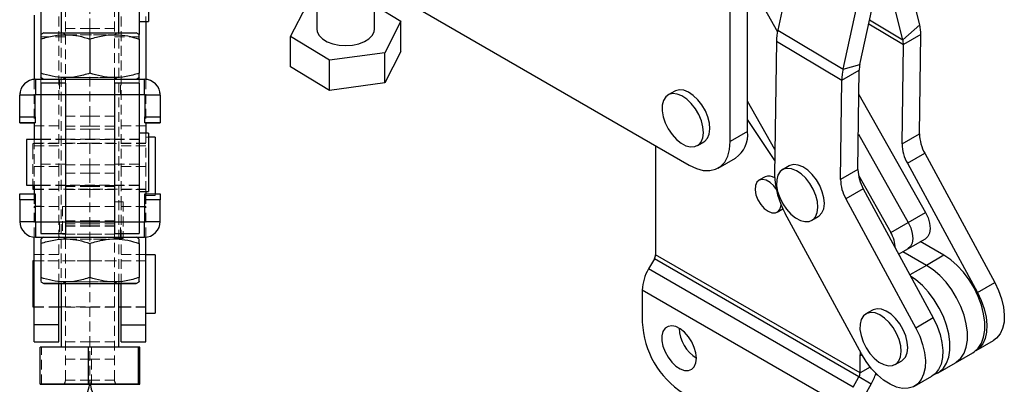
# Model space of a CAD drawing. Header units: millimetres. Extents: x 32 to 355, y 8 to 290.
# Tile 8 of 15: x 227 to 355, y 148 to 196. Entities that reach past the tile are written whole.
import ezdxf

# ---------------------------------------------------------------- set-up
doc = ezdxf.new("R2010")
doc.units = ezdxf.units.MM
doc.linetypes.add('HIDDEN', pattern=[1.905, 1.27, -0.635])

msp = doc.modelspace()

# ---------------------------------------------------------------- linework, layer by layer
at = {"color": 7, "linetype": 'Continuous', "lineweight": 25}
for p, q in [((232.489681, 220.616518), (232.489681, 193.841718)), ((239.989681, 193.841718), (239.989681, 220.616518)), ((327.822894, 205.274099), (325.411238, 194.20444)), ((243.81468, 201.931185), (243.81468, 195.338545)), ((269.663476, 202.277455), (313.946016, 176.711498)), ((343.823689, 194.887406), (341.860244, 202.591489)), ((321.238325, 201.330995), (325.371734, 194.012245)), ((333.895518, 189.155995), (336.447278, 200.868743)), ((336.063656, 189.74443), (338.530318, 201.066571)), ((341.637621, 192.962212), (339.479612, 201.42972)), ((321.503447, 181.074781), (321.504122, 199.262837)), ((229.86468, 199.126366), (229.86468, 193.625013)), ((242.614681, 199.126366), (242.614681, 193.625013)), ((265.647944, 198.307165), (265.647798, 194.377223)), ((273.147798, 194.376946), (273.14794, 198.248709)), ((319.249544, 179.77363), (319.250219, 197.961687)), ((262.238051, 193.389817), (264.336659, 197.463129)), ((273.14791, 197.443386), (276.557544, 195.364352)), ((229.00218, 196.149483), (229.00218, 187.833299)), ((242.614681, 195.338545), (243.81468, 195.338545)), ((243.477181, 195.338545), (243.477181, 187.833299)), ((276.557544, 195.364352), (274.458932, 191.291043)), ((276.557398, 191.44504), (276.557544, 195.364352)), ((325.411238, 194.20444), (333.895518, 189.155995)), ((343.823689, 194.887406), (341.637621, 192.962212)), ((230.23968, 193.841517), (229.86468, 193.625013)), ((229.86468, 193.055778), (229.86468, 188.627574)), ((236.239681, 193.055935), (236.239681, 188.627732)), ((242.614681, 193.625013), (242.239681, 193.841517)), ((242.614681, 193.055778), (242.614681, 188.627574)), ((262.237905, 189.470506), (262.238051, 193.389817)), ((267.299188, 190.303775), (262.238051, 193.389817)), ((325.23971, 192.779008), (325.007678, 175.478696)), ((325.23971, 192.779008), (333.723989, 187.730564)), ((343.95936, 193.639318), (341.705457, 192.338168)), ((343.786628, 180.760409), (343.95936, 193.639318)), ((341.532725, 179.459258), (341.705457, 192.338168)), ((267.299042, 186.384464), (267.299188, 190.303775)), ((274.458932, 191.291043), (267.299188, 190.303775)), ((276.557398, 191.44504), (274.458786, 187.371731)), ((274.458786, 187.371731), (274.458932, 191.291043)), ((267.299042, 186.384464), (262.237905, 189.470506)), ((333.723989, 187.730564), (335.977892, 189.031715)), ((333.895518, 189.155995), (336.063656, 189.74443)), ((335.80516, 176.152805), (335.977892, 189.031715)), ((229.189681, 187.841839), (229.189681, 185.854339)), ((229.189681, 187.841839), (243.28968, 187.841839)), ((229.86468, 188.058024), (230.239124, 187.841839)), ((229.86468, 187.945744), (229.86468, 187.841839)), ((242.240237, 187.841839), (242.614681, 188.058024)), ((242.614681, 187.94401), (242.614681, 187.841839)), ((243.28968, 185.854339), (243.28968, 187.841839)), ((333.551257, 174.851655), (333.723989, 187.730564)), ((233.05218, 187.354596), (229.86468, 187.354596)), ((229.86468, 187.354596), (229.86468, 185.85466)), ((233.05218, 187.354596), (233.05218, 185.85466)), ((242.614681, 187.354596), (239.427181, 187.354596)), ((239.427181, 187.354596), (239.427181, 185.85466)), ((242.614681, 187.354596), (242.614681, 185.85466)), ((274.458786, 187.371731), (267.299042, 186.384464)), ((229.114681, 185.779339), (227.127181, 185.779339)), ((227.127181, 182.966839), (227.127181, 185.779339)), ((229.114681, 182.966839), (229.114681, 185.779339)), ((229.189681, 185.854339), (229.189681, 185.853696)), ((229.189681, 185.854339), (229.86468, 185.854339)), ((229.189681, 185.853696), (229.86468, 185.853696)), ((229.86468, 185.85466), (233.05218, 185.85466)), ((229.86468, 185.85466), (229.86468, 169.354661)), ((233.05218, 185.85466), (233.05218, 169.354661)), ((233.05218, 185.854339), (239.427181, 185.854339)), ((239.427181, 185.85466), (242.614681, 185.85466)), ((239.427181, 185.85466), (239.427181, 169.354661)), ((242.614681, 185.85466), (242.614681, 169.354661)), ((242.614681, 185.854339), (243.28968, 185.854339)), ((242.614681, 185.853696), (243.28968, 185.853696)), ((243.28968, 185.854339), (243.28968, 185.853696)), ((245.35218, 185.779339), (243.36468, 185.779339)), ((243.36468, 185.779339), (243.36468, 182.966839)), ((245.35218, 185.779339), (245.35218, 182.966839)), ((312.052654, 186.299301), (311.204126, 185.809456)), ((312.146758, 186.348477), (312.052654, 186.299301)), ((335.935772, 185.891182), (344.572804, 170.598166)), ((325.051255, 178.727824), (321.503593, 185.009432)), ((227.127181, 182.216807), (227.127181, 182.966839)), ((227.127181, 182.966839), (229.114681, 182.966839)), ((229.114681, 182.966839), (229.114681, 182.216807)), ((243.36468, 182.966839), (245.35218, 182.966839)), ((243.36468, 182.216807), (243.36468, 182.966839)), ((245.35218, 182.966839), (245.35218, 182.216807)), ((325.032359, 177.318917), (321.503504, 182.626046)), ((229.114681, 182.216807), (227.127181, 182.216807)), ((227.127181, 182.216807), (227.127181, 182.216228)), ((227.127181, 182.216228), (229.114681, 182.216228)), ((229.00218, 182.216228), (229.00218, 180.052608)), ((229.114681, 182.216807), (229.114681, 182.216228)), ((245.35218, 182.216807), (243.36468, 182.216807)), ((243.36468, 182.216807), (243.36468, 182.216228)), ((243.36468, 182.216228), (245.35218, 182.216228)), ((243.477181, 182.216228), (243.477181, 180.863546)), ((245.35218, 182.216807), (245.35218, 182.216228)), ((229.86468, 180.052608), (227.989681, 180.052608)), ((227.989681, 180.052608), (227.989681, 179.280581)), ((243.81468, 180.863546), (242.614681, 180.863546)), ((243.81468, 180.863546), (243.81468, 179.881187)), ((244.677181, 180.350331), (243.81468, 180.350331)), ((244.677181, 180.350331), (244.677181, 179.367972)), ((321.503447, 181.074781), (319.249544, 179.77363)), ((335.866442, 180.721954), (342.318901, 169.297016)), ((341.532725, 179.459258), (343.786628, 180.760409)), ((227.989681, 179.280581), (227.989681, 174.099483)), ((243.81468, 179.881187), (243.81468, 173.288546)), ((244.677181, 179.367972), (244.677181, 172.991807)), ((309.57076, 179.237496), (309.57076, 165.096587)), ((314.991318, 179.249136), (315.839846, 179.738981)), ((317.695938, 176.340057), (319.949841, 177.641207)), ((342.223227, 176.952286), (344.47713, 178.253437)), ((344.47713, 178.253437), (353.544341, 161.517413)), ((326.880291, 176.616276), (326.031763, 176.126431)), ((326.974395, 176.665452), (326.880291, 176.616276)), ((342.223227, 176.952286), (351.290438, 160.216263)), ((323.759804, 175.207143), (322.964309, 174.747913)), ((335.80516, 176.152805), (333.551257, 174.851655)), ((335.862655, 175.436674), (340.064998, 167.995865)), ((227.989681, 174.099483), (229.86468, 174.099483)), ((228.852181, 174.099483), (228.852181, 173.586269)), ((229.00218, 174.099483), (229.00218, 172.991807)), ((336.495662, 173.645833), (334.241759, 172.344683)), ((336.495662, 173.645833), (345.562873, 156.90981)), ((227.127181, 172.991807), (229.114681, 172.991807)), ((227.127181, 172.241839), (227.127181, 172.991807)), ((228.852181, 173.586269), (229.00218, 173.586269)), ((229.114681, 172.991807), (229.114681, 172.241839)), ((242.614681, 173.288546), (243.81468, 173.288546)), ((243.36468, 172.991807), (245.35218, 172.991807)), ((243.36468, 172.241839), (243.36468, 172.991807)), ((243.477181, 173.288546), (243.477181, 172.991807)), ((245.35218, 172.991807), (245.35218, 172.241839)), ((334.241759, 172.344683), (343.30897, 155.608659)), ((227.127181, 172.241839), (227.127181, 169.429339)), ((229.114681, 172.241839), (227.127181, 172.241839)), ((229.114681, 172.241839), (229.114681, 169.429339)), ((245.35218, 172.241839), (243.36468, 172.241839)), ((243.36468, 169.429339), (243.36468, 172.241839)), ((245.35218, 169.429339), (245.35218, 172.241839)), ((325.345366, 170.623356), (326.089271, 171.052803)), ((336.24996, 152.263058), (326.388681, 170.464753)), ((329.818955, 169.566111), (330.667483, 170.055955)), ((342.318901, 169.297016), (344.572804, 170.598166)), ((227.127181, 169.428697), (227.127181, 169.429339)), ((227.127181, 169.429339), (229.114681, 169.429339)), ((229.189681, 169.354339), (229.189681, 167.366839)), ((229.189681, 169.354339), (229.86468, 169.354339)), ((229.86468, 169.354661), (229.86468, 167.854596)), ((229.86468, 169.354661), (233.05218, 169.354661)), ((233.05218, 169.354661), (233.05218, 167.854596)), ((233.05218, 169.354339), (239.427181, 169.354339)), ((239.427181, 169.354661), (239.427181, 167.854596)), ((239.427181, 169.354661), (242.614681, 169.354661)), ((242.614681, 169.354661), (242.614681, 167.854596)), ((242.614681, 169.354339), (243.28968, 169.354339)), ((243.28968, 167.366839), (243.28968, 169.354339)), ((243.36468, 169.429339), (245.35218, 169.429339)), ((245.35218, 169.428697), (245.35218, 169.429339)), ((340.064998, 167.995865), (342.318901, 169.297016)), ((229.00218, 156.040633), (229.00218, 167.374737)), ((229.189681, 167.366197), (229.189681, 167.366839)), ((229.189681, 167.366839), (243.28968, 167.366839)), ((229.189681, 167.366197), (230.239124, 167.366197)), ((229.86468, 167.854596), (233.05218, 167.854596)), ((230.23968, 167.366518), (229.86468, 167.150012)), ((239.427181, 167.854596), (242.614681, 167.854596)), ((242.614681, 167.150012), (242.239681, 167.366518)), ((242.240237, 167.366197), (243.28968, 167.366197)), ((243.28968, 167.366197), (243.28968, 167.366839)), ((243.477181, 156.040633), (243.477181, 167.374737)), ((229.86468, 166.580777), (229.86468, 162.152574)), ((236.239681, 166.580935), (236.239681, 162.152731)), ((242.614681, 166.580777), (242.614681, 162.152574)), ((341.084022, 165.176756), (344.548241, 167.176607)), ((346.959032, 165.031709), (343.8959, 166.800017)), ((244.677181, 165.113546), (243.477181, 165.113546)), ((244.677181, 165.113546), (244.677181, 164.131187)), ((336.087265, 149.788935), (309.57076, 165.096587)), ((344.705129, 163.730558), (341.641997, 165.498867)), ((346.959032, 165.031709), (344.705129, 163.730558)), ((229.00218, 164.302608), (228.852181, 164.302608)), ((228.852181, 164.302608), (228.852181, 163.530581)), ((228.852181, 163.530581), (228.852181, 158.349483)), ((244.677181, 164.131187), (244.677181, 157.538546)), ((309.41543, 164.573881), (308.66267, 163.270063)), ((335.931935, 149.266229), (309.41543, 164.573881)), ((335.179175, 147.96241), (308.66267, 163.270063)), ((229.86468, 161.583025), (230.23968, 161.366518)), ((232.18968, 156.040633), (232.18968, 161.366328)), ((232.489681, 161.366518), (232.489681, 153.11674)), ((239.989681, 153.116742), (239.989681, 161.366518)), ((240.289681, 156.040633), (240.289681, 161.366328)), ((242.239681, 161.366518), (242.614681, 161.583025)), ((351.290438, 160.216263), (353.544341, 161.517413)), ((334.363692, 145.218202), (307.847187, 160.525854)), ((307.847187, 160.525854), (307.847187, 156.354285)), ((228.852181, 158.349483), (229.00218, 158.349483)), ((232.18968, 158.349483), (232.489681, 158.349483)), ((239.989681, 158.349483), (240.289681, 158.349483)), ((243.477181, 157.538546), (244.677181, 157.538546)), ((337.693846, 157.932286), (336.845318, 157.442441)), ((337.787951, 157.981462), (337.693846, 157.932286)), ((232.18968, 156.040633), (229.00218, 156.040633)), ((229.00218, 153.834607), (229.00218, 156.040633)), ((232.18968, 153.834607), (232.18968, 156.040633)), ((240.289681, 156.040633), (243.477181, 156.040633)), ((240.289681, 153.834607), (240.289681, 156.040633)), ((243.477181, 153.834607), (243.477181, 156.040633)), ((345.562873, 156.90981), (343.30897, 155.608659)), ((229.00218, 153.834607), (232.18968, 153.834607)), ((240.289681, 153.834607), (243.477181, 153.834607)), ((351.135659, 152.697632), (353.389562, 153.998782)), ((236.038736, 153.116834), (229.766584, 153.116667)), ((229.766584, 148.316669), (229.766584, 153.116667)), ((236.038736, 148.316833), (236.038736, 153.116834)), ((242.511832, 153.116683), (236.038736, 153.116834)), ((242.511832, 148.316683), (242.511832, 153.116683)), ((242.712777, 153.116367), (242.511832, 153.116683)), ((242.712777, 148.316368), (242.712777, 153.116367)), ((336.087265, 149.788935), (336.087265, 152.017915)), ((348.454824, 151.111136), (350.708727, 152.412287)), ((340.63251, 150.882121), (341.481038, 151.371966)), ((346.200921, 149.809986), (348.454824, 151.111136)), ((343.154191, 148.090029), (345.408094, 149.391179)), ((236.038736, 148.316833), (229.766584, 148.316669)), ((229.766584, 148.316669), (229.967529, 148.316353)), ((229.967529, 148.316353), (236.440626, 148.316202)), ((242.511832, 148.316683), (236.038736, 148.316833)), ((236.440626, 148.316202), (242.712777, 148.316368)), ((242.712777, 148.316368), (242.511832, 148.316683)), ((335.179175, 147.96241), (335.931935, 149.266229)), ((337.525685, 148.345878), (335.931935, 149.266229)), ((336.772925, 147.04206), (337.525685, 148.345878))]:
    msp.add_line(p, q, dxfattribs=at)
at = {"color": 7, "linetype": 'HIDDEN', "lineweight": 18}
for p, q in [((236.239681, 194.432134), (236.239681, 205.876044)), ((232.18968, 197.87549), (232.18968, 176.524125)), ((233.05218, 199.126366), (233.05218, 193.61924)), ((239.427181, 199.126366), (239.427181, 193.61924)), ((240.289681, 197.87549), (240.289681, 176.524125)), ((243.477181, 197.87549), (243.477181, 195.338545)), ((236.239681, 194.432134), (233.05218, 194.432134)), ((236.239681, 193.055935), (236.239681, 194.432134)), ((239.427181, 194.432134), (236.239681, 194.432134)), ((229.86468, 193.625013), (229.86468, 193.351366)), ((229.86468, 193.351366), (233.05218, 193.351366)), ((229.86468, 193.351366), (229.86468, 193.055778)), ((232.489681, 193.841718), (232.489681, 161.366518)), ((232.734734, 193.841517), (233.052181, 193.61924)), ((233.05218, 193.61924), (233.05218, 188.063796)), ((239.42718, 193.61924), (239.744627, 193.841517)), ((239.427181, 188.063796), (239.427181, 193.61924)), ((239.427181, 193.351366), (242.614681, 193.351366)), ((239.989681, 161.366518), (239.989681, 193.841718)), ((242.614681, 193.625013), (242.614681, 193.351366)), ((242.614681, 193.351366), (242.614681, 193.055778)), ((229.00218, 187.833299), (229.00218, 182.216228)), ((229.189681, 187.841839), (229.189681, 187.841196)), ((229.189681, 185.853696), (229.189681, 187.841196)), ((229.189681, 187.841196), (243.28968, 187.841196)), ((229.86468, 187.841839), (229.86468, 187.354596)), ((230.239124, 187.841839), (230.23968, 187.841518)), ((232.302181, 187.841518), (232.302181, 185.854018)), ((233.052181, 188.063796), (232.734734, 187.841518)), ((233.05218, 188.063796), (233.05218, 187.354596)), ((236.239681, 188.627732), (236.239681, 188.6271)), ((236.239681, 183.076045), (236.239681, 188.6271)), ((239.744627, 187.841518), (239.42718, 188.063796)), ((239.427181, 188.063796), (239.427181, 187.354596)), ((240.177181, 185.854018), (240.177181, 187.841518)), ((242.239681, 187.841518), (242.240237, 187.841839)), ((242.614681, 187.841839), (242.614681, 187.354596)), ((243.28968, 187.841839), (243.28968, 187.841196)), ((243.28968, 187.841196), (243.28968, 185.853696)), ((243.477181, 187.833299), (243.477181, 182.216228)), ((227.127181, 185.778696), (229.114681, 185.778696)), ((229.86468, 185.854532), (233.05218, 185.854532)), ((229.86468, 185.854339), (233.05218, 185.854339)), ((229.86468, 185.853696), (242.614681, 185.853696)), ((229.86468, 185.851689), (233.05218, 185.851689)), ((239.427181, 185.854532), (242.614681, 185.854532)), ((239.427181, 185.854339), (242.614681, 185.854339)), ((239.427181, 185.851689), (242.614681, 185.851689)), ((243.36468, 185.778696), (245.35218, 185.778696)), ((229.114681, 182.966196), (227.127181, 182.966196)), ((236.239681, 183.076045), (233.05218, 183.076045)), ((236.239681, 183.076045), (236.239681, 181.376645)), ((239.427181, 183.076045), (236.239681, 183.076045)), ((245.35218, 182.966196), (243.36468, 182.966196)), ((232.18968, 181.796442), (229.00218, 181.796442)), ((233.05218, 181.755668), (236.239681, 181.755668)), ((233.05218, 181.376645), (236.239681, 181.376645)), ((236.239681, 181.755668), (239.427181, 181.755668)), ((236.239681, 181.376645), (236.239681, 176.767753)), ((236.239681, 181.376645), (239.427181, 181.376645)), ((240.289681, 181.796442), (243.477181, 181.796442)), ((229.00218, 180.052608), (229.00218, 176.524125)), ((233.05218, 180.076046), (229.86468, 180.076046)), ((242.614681, 180.052608), (229.86468, 180.052608)), ((236.239681, 180.076046), (233.05218, 180.076046)), ((239.427181, 180.076046), (236.239681, 180.076046)), ((242.614681, 180.076046), (239.427181, 180.076046)), ((243.477181, 180.863546), (243.477181, 176.524125)), ((243.81468, 180.350331), (243.477181, 180.350331)), ((228.852181, 179.539394), (228.852181, 178.767366)), ((243.477181, 179.539394), (228.852181, 179.539394)), ((228.852181, 178.767366), (228.852181, 174.099483)), ((232.18968, 179.562831), (229.00218, 179.562831)), ((232.18968, 179.214386), (229.00218, 179.214386)), ((236.239681, 179.562831), (233.05218, 179.562831)), ((239.427181, 179.562831), (236.239681, 179.562831)), ((243.477181, 179.562831), (240.289681, 179.562831)), ((240.289681, 179.214386), (243.477181, 179.214386)), ((232.18968, 176.524125), (229.00218, 176.524125)), ((229.00218, 176.524125), (229.00218, 174.099483)), ((229.86468, 176.850724), (233.05218, 176.850724)), ((232.18968, 176.524125), (232.18968, 171.360014)), ((233.05218, 176.767753), (236.239681, 176.767753)), ((236.239681, 176.767753), (236.239681, 175.692604)), ((236.239681, 176.767753), (239.427181, 176.767753)), ((239.427181, 176.850724), (242.614681, 176.850724)), ((240.289681, 176.524125), (243.477181, 176.524125)), ((240.289681, 176.524125), (240.289681, 171.360014)), ((243.477181, 176.524125), (243.477181, 173.288546)), ((233.05218, 175.692604), (236.239681, 175.692604)), ((236.239681, 175.692604), (236.239681, 166.580935)), ((236.239681, 175.692604), (239.427181, 175.692604)), ((229.86468, 174.099483), (242.614681, 174.099483)), ((229.86468, 174.076046), (233.05218, 174.076046)), ((233.05218, 174.076046), (236.239681, 174.076046)), ((236.239681, 173.956123), (233.05218, 173.956123)), ((236.239681, 174.076046), (239.427181, 174.076046)), ((239.427181, 173.956123), (236.239681, 173.956123)), ((239.427181, 174.076046), (242.614681, 174.076046)), ((229.114681, 172.991229), (227.127181, 172.991229)), ((229.00218, 173.586269), (243.477181, 173.586269)), ((229.00218, 173.562831), (232.18968, 173.562831)), ((229.00218, 172.991807), (229.00218, 171.360014)), ((233.05218, 173.562831), (236.239681, 173.562831)), ((236.239681, 173.562831), (239.427181, 173.562831)), ((240.289681, 173.562831), (243.477181, 173.562831)), ((245.35218, 172.991229), (243.36468, 172.991229)), ((243.477181, 172.991807), (243.477181, 171.360014)), ((243.477181, 172.775331), (244.677181, 172.775331)), ((244.677181, 172.991807), (244.677181, 172.775331)), ((227.127181, 172.241197), (229.114681, 172.241197)), ((229.00218, 167.374737), (229.00218, 171.360014)), ((229.114681, 171.360014), (229.00218, 171.360014)), ((232.18968, 171.360014), (229.86468, 171.360014)), ((232.18968, 161.366328), (232.18968, 171.360014)), ((232.677181, 171.361983), (232.677181, 167.790108)), ((239.427181, 171.361983), (232.677181, 171.361983)), ((236.239681, 171.376046), (233.05218, 171.376046)), ((239.427181, 171.376046), (236.239681, 171.376046)), ((240.552181, 171.957296), (239.427181, 171.957296)), ((240.289681, 161.366328), (240.289681, 171.360014)), ((240.289681, 171.360014), (242.614681, 171.360014)), ((240.552181, 171.957296), (240.552181, 167.194796)), ((243.36468, 172.241197), (245.35218, 172.241197)), ((243.36468, 171.360014), (243.477181, 171.360014)), ((243.477181, 167.374737), (243.477181, 171.360014)), ((229.114681, 169.428697), (227.127181, 169.428697)), ((229.114681, 169.428697), (229.114681, 169.429339)), ((229.189681, 169.353697), (229.189681, 169.354339)), ((229.189681, 167.366197), (229.189681, 169.353697)), ((229.189681, 169.353697), (243.28968, 169.353697)), ((229.86468, 169.354532), (233.05218, 169.354532)), ((229.86468, 169.354339), (233.05218, 169.354339)), ((229.86468, 169.351046), (233.05218, 169.351046)), ((232.302181, 169.354018), (232.302181, 167.366518)), ((233.05218, 169.486235), (236.239681, 169.486235)), ((236.239681, 169.10582), (233.05218, 169.10582)), ((236.239681, 168.870529), (233.05218, 168.870529)), ((233.05218, 168.86994), (236.239681, 168.86994)), ((233.05218, 168.826046), (236.239681, 168.826046)), ((236.239681, 169.486235), (239.427181, 169.486235)), ((239.427181, 169.10582), (236.239681, 169.10582)), ((239.427181, 168.870529), (236.239681, 168.870529)), ((236.239681, 168.86994), (239.427181, 168.86994)), ((236.239681, 168.826046), (239.427181, 168.826046)), ((239.427181, 169.354532), (242.614681, 169.354532)), ((239.427181, 169.354339), (242.614681, 169.354339)), ((239.427181, 169.351046), (242.614681, 169.351046)), ((240.177181, 167.366518), (240.177181, 169.354018)), ((243.28968, 169.353697), (243.28968, 169.354339)), ((243.28968, 169.353697), (243.28968, 167.366197)), ((243.36468, 169.428697), (243.36468, 169.429339)), ((245.35218, 169.428697), (243.36468, 169.428697)), ((230.239124, 167.366197), (242.240237, 167.366197)), ((232.677181, 167.790108), (239.427181, 167.790108)), ((232.734734, 167.366518), (233.052181, 167.14424)), ((233.05218, 167.854596), (233.05218, 167.14424)), ((233.05218, 167.776046), (236.239681, 167.776046)), ((236.239681, 167.776046), (239.427181, 167.776046)), ((239.42718, 167.14424), (239.744627, 167.366518)), ((239.427181, 167.854596), (239.427181, 167.14424)), ((233.05218, 167.14424), (233.05218, 161.588796)), ((239.427181, 167.194796), (240.552181, 167.194796)), ((239.427181, 161.588796), (239.427181, 167.14424)), ((232.18968, 165.128582), (229.00218, 165.128582)), ((240.289681, 165.128582), (243.477181, 165.128582)), ((232.18968, 164.326046), (229.00218, 164.326046)), ((243.477181, 164.302608), (229.00218, 164.302608)), ((236.239681, 164.326046), (233.05218, 164.326046)), ((239.427181, 164.326046), (236.239681, 164.326046)), ((243.477181, 164.326046), (240.289681, 164.326046)), ((236.239681, 162.152731), (236.239681, 162.152101)), ((236.239681, 162.152101), (236.239681, 148.846261)), ((233.052181, 161.588796), (232.734734, 161.366518)), ((233.05218, 161.588796), (233.05218, 148.846261)), ((239.744627, 161.366518), (239.42718, 161.588796)), ((239.427181, 161.588796), (239.427181, 148.846261)), ((229.00218, 158.349483), (232.18968, 158.349483)), ((229.00218, 158.326045), (232.18968, 158.326045)), ((232.489681, 158.349483), (239.989681, 158.349483)), ((233.05218, 158.326046), (236.239681, 158.326046)), ((236.239681, 158.326046), (239.427181, 158.326046)), ((240.289681, 158.349483), (243.477181, 158.349483)), ((240.289681, 158.326045), (243.477181, 158.326045)), ((233.05218, 153.826046), (236.239681, 153.826046)), ((236.239681, 153.826046), (239.427181, 153.826046)), ((229.766584, 153.116667), (229.967529, 153.116353)), ((229.967529, 148.316353), (229.967529, 153.116353)), ((229.967529, 153.116353), (236.440626, 153.116202)), ((232.489681, 153.11674), (232.489681, 153.116518)), ((236.440626, 153.116202), (242.712777, 153.116367)), ((236.440626, 148.316202), (236.440626, 153.116202)), ((239.989681, 153.116518), (239.989681, 153.116742)), ((233.05218, 151.576046), (236.239681, 151.576046)), ((236.239681, 151.576046), (239.427181, 151.576046)), ((236.239681, 148.846261), (233.05218, 148.846261)), ((239.427181, 148.846261), (236.239681, 148.846261))]:
    msp.add_line(p, q, dxfattribs=at)
at = {"color": 8, "linetype": 'Continuous', "lineweight": 25}
for p, q in [((337.323899, 195.529027), (341.637621, 192.962212)), ((337.21133, 195.012331), (341.705457, 192.338168)), ((229.86468, 171.360014), (229.114681, 171.360014)), ((242.614681, 171.360014), (243.36468, 171.360014)), ((344.705129, 163.730558), (342.543588, 162.482728)), ((336.313006, 152.148233), (336.087265, 152.017915)), ((337.391667, 150.54195), (336.087265, 149.788935)), ((338.358761, 149.494188), (338.100428, 149.64332))]:
    msp.add_line(p, q, dxfattribs=at)
at = {"color": 7, "linetype": 'Continuous', "lineweight": 25, "flags": 128}
for points in [[(265.647798, 194.377223), (265.705938, 193.997431), (265.957149, 193.516135), (266.393841, 193.081256), (266.992484, 192.716233), (267.720793, 192.440749), (268.539513, 192.26965), (269.4045, 192.212168), (270.269128, 192.271393), (271.086783, 192.444138), (271.813383, 192.721088), (272.409755, 193.087316), (272.843757, 193.523073), (273.091984, 194.004871), (273.147798, 194.376946)], [(230.23968, 193.841517), (230.313551, 193.841559), (230.533341, 193.841598), (230.893641, 193.841635), (231.385579, 193.841668), (231.99704, 193.841699), (232.712969, 193.841727), (233.515738, 193.841746), (234.385579, 193.841763), (235.301074, 193.841772), (236.239681, 193.841774)], [(236.239681, 193.841774), (237.178287, 193.841772), (238.093783, 193.841763), (238.963624, 193.841746), (239.766392, 193.841727), (240.482321, 193.841699), (241.093783, 193.841668), (241.58572, 193.841635), (241.94602, 193.841598), (242.16581, 193.841559), (242.239681, 193.841517)], [(315.839846, 179.738981), (315.963848, 179.820621), (316.315628, 180.209664), (316.539673, 180.750167), (316.623906, 181.41299), (316.563786, 182.162402), (316.362555, 182.958001), (316.031059, 183.756896), (315.587171, 184.516018), (315.054821, 185.194443), (314.462707, 185.755597), (313.84275, 186.169228), (313.228374, 186.413037), (312.652698, 186.47388), (312.146758, 186.348477)], [(233.05218, 185.854117), (233.522494, 185.854141), (234.110907, 185.85416), (234.77626, 185.854174), (235.494504, 185.854184), (236.239681, 185.854187)], [(236.239681, 185.854187), (236.984857, 185.854184), (237.703102, 185.854174), (238.368454, 185.85416), (238.956867, 185.854141), (239.427181, 185.854117)], [(311.298231, 185.858633), (310.889301, 185.553745), (310.599429, 185.085808), (310.44424, 184.480048), (310.432101, 183.769124), (310.563666, 182.99136), (310.831844, 182.188686), (311.222175, 181.404374), (311.713617, 180.680707), (312.279677, 180.056698), (312.889838, 179.565988), (313.511205, 179.23503), (314.110282, 179.081667), (314.654772, 179.114166), (315.115321, 179.330776), (315.4671, 179.719819), (315.691145, 180.260322), (315.775378, 180.923146), (315.715259, 181.672558), (315.514027, 182.468156), (315.182532, 183.267051), (314.738643, 184.026173), (314.206293, 184.704598), (313.614179, 185.265753), (312.994223, 185.679384), (312.379846, 185.923193), (311.80417, 185.984036), (311.298231, 185.858633)], [(313.946016, 176.711498), (314.866928, 176.27286), (315.759865, 176.033621), (316.597696, 176.001052), (317.354965, 176.176142), (318.008661, 176.553571), (318.538923, 177.12187), (318.929638, 177.863773), (319.168935, 178.756737), (319.249544, 179.77363)], [(326.125867, 176.175607), (325.716938, 175.870719), (325.427066, 175.402783), (325.271877, 174.797023), (325.259738, 174.086099), (325.391304, 173.308334), (325.659481, 172.50566), (326.049811, 171.721349), (326.541254, 170.997682), (327.107314, 170.373673), (327.717474, 169.882963), (328.338842, 169.552005), (328.93792, 169.398641), (329.482409, 169.431141), (329.942957, 169.647751), (330.294736, 170.036794), (330.518782, 170.577297), (330.603015, 171.240121), (330.542896, 171.989532), (330.341663, 172.785131), (330.010168, 173.584026), (329.566281, 174.343147), (329.033929, 175.021573), (328.441815, 175.582727), (327.821859, 175.996358), (327.207483, 176.240167), (326.631807, 176.30101), (326.125867, 176.175607)], [(330.667483, 170.055955), (330.791485, 170.137596), (331.143264, 170.526639), (331.36731, 171.067142), (331.451543, 171.729965), (331.391424, 172.479377), (331.190192, 173.274976), (330.858696, 174.073871), (330.414809, 174.832992), (329.882458, 175.511418), (329.290343, 176.072572), (328.670388, 176.486203), (328.056011, 176.730012), (327.480335, 176.790855), (326.974395, 176.665452)], [(325.209389, 173.592676), (324.88541, 174.015717), (324.405795, 174.463431), (323.90388, 174.75318), (323.424265, 174.859218), (323.009564, 174.772124), (322.696626, 174.499636), (322.513256, 174.065966), (322.475748, 173.509648), (322.587434, 172.880113), (322.838391, 172.233297), (323.20632, 171.626673), (323.658529, 171.114143), (324.154838, 170.741247), (324.154838, 170.741247)], [(324.154838, 170.741247), (324.651146, 170.541118), (325.103355, 170.531539), (325.471284, 170.71336), (325.722241, 171.070427), (325.833927, 171.571012), (325.836529, 171.617582)], [(344.572804, 170.598166), (344.903045, 169.893058), (345.106531, 169.179864), (345.169357, 168.507327), (345.087228, 167.92141), (344.865757, 167.462155), (344.548241, 167.176607)], [(342.318901, 169.297016), (342.649142, 168.591907), (342.852628, 167.878714), (342.915454, 167.206177), (342.833325, 166.620259), (342.611854, 166.161004), (342.294338, 165.875457)], [(342.318901, 169.297016), (342.649142, 168.591907), (342.852628, 167.878714), (342.915454, 167.206177), (342.833325, 166.620259), (342.611854, 166.161004), (342.294338, 165.875457)], [(230.23968, 167.366518), (230.313551, 167.366558), (230.533341, 167.366597), (230.893641, 167.366635), (231.385579, 167.366669), (231.99704, 167.3667), (232.712969, 167.366726), (233.515738, 167.366747), (234.385579, 167.366762), (235.301074, 167.366772), (236.239681, 167.366775)], [(236.239681, 167.366775), (237.178287, 167.366772), (238.093783, 167.366762), (238.963624, 167.366747), (239.766392, 167.366726), (240.482321, 167.3667), (241.093783, 167.366669), (241.58572, 167.366635), (241.94602, 167.366597), (242.16581, 167.366558), (242.239681, 167.366518)], [(350.708727, 152.412287), (350.860797, 152.507501), (351.398778, 152.995101), (351.815652, 153.64398), (352.100053, 154.436437), (352.244219, 155.350859), (352.244219, 156.3623), (352.100053, 157.443171), (351.815652, 158.563991), (351.398778, 159.694183), (350.860797, 160.802922), (350.216387, 161.859962), (349.483123, 162.836473), (348.68101, 163.705814), (347.831926, 164.444274), (346.959032, 165.031709)], [(348.454824, 151.111136), (348.606894, 151.206351), (349.144875, 151.69395), (349.56175, 152.342829), (349.84615, 153.135287), (349.990316, 154.049708), (349.990316, 155.061149), (349.84615, 156.142021), (349.56175, 157.26284), (349.144875, 158.393033), (348.606894, 159.501771), (347.962484, 160.558812), (347.22922, 161.535322), (346.427107, 162.404663), (345.578023, 163.143123), (344.705129, 163.730558)], [(348.454824, 151.111136), (348.606894, 151.206351), (349.144875, 151.69395), (349.56175, 152.342829), (349.84615, 153.135287), (349.990316, 154.049708), (349.990316, 155.061149), (349.84615, 156.142021), (349.56175, 157.26284), (349.144875, 158.393033), (348.606894, 159.501771), (347.962484, 160.558812), (347.22922, 161.535322), (346.427107, 162.404663), (345.578023, 163.143123), (344.705129, 163.730558)], [(345.695289, 149.587947), (345.708581, 149.59218), (346.352991, 149.9052), (346.890972, 150.3928), (347.307847, 151.041679), (347.592247, 151.834136), (347.736413, 152.748558), (347.736413, 153.759999), (347.592247, 154.84087), (347.307847, 155.96169), (346.890972, 157.091882), (346.352991, 158.200621), (345.708581, 159.257661), (344.975317, 160.234172), (344.173204, 161.103513), (343.32412, 161.841973), (342.630412, 162.322469)], [(232.489681, 161.366317), (231.99704, 161.366336), (231.385579, 161.366367), (230.893641, 161.366401), (230.533341, 161.366438), (230.313551, 161.366477), (230.23968, 161.366518), (230.313551, 161.366558), (230.533341, 161.366598), (230.893641, 161.366635), (231.385579, 161.366669), (231.99704, 161.3667), (232.712969, 161.366726), (233.515738, 161.366747), (234.385579, 161.366762), (235.301074, 161.366772), (236.239681, 161.366775)], [(236.239681, 161.366775), (237.178287, 161.366772), (238.093783, 161.366762), (238.963624, 161.366747), (239.766392, 161.366726), (240.482321, 161.3667), (241.093783, 161.366669), (241.58572, 161.366635), (241.94602, 161.366598), (242.16581, 161.366558), (242.239681, 161.366518), (242.16581, 161.366477), (241.94602, 161.366438), (241.58572, 161.366401), (241.093783, 161.366367), (240.482321, 161.366336), (239.989681, 161.366317)], [(353.544341, 161.517413), (354.048665, 160.46216), (354.430422, 159.388142), (354.678015, 158.327995), (354.783918, 157.313929), (354.744915, 156.376757), (354.562193, 155.544954), (354.241301, 154.843793), (353.791988, 154.294581), (353.389562, 153.998782)], [(351.290438, 160.216263), (351.794762, 159.161009), (352.176519, 158.086992), (352.424112, 157.026845), (352.530015, 156.012779), (352.491012, 155.075607), (352.30829, 154.243803), (351.987398, 153.542642), (351.538085, 152.99343), (351.05558, 152.653548)], [(336.939423, 157.491617), (336.530494, 157.186729), (336.240622, 156.718792), (336.085434, 156.113032), (336.073293, 155.402109), (336.204859, 154.624345), (336.473037, 153.82167), (336.863367, 153.037359), (337.35481, 152.313691), (337.92087, 151.689682), (338.531031, 151.198972), (339.152397, 150.868015), (339.751475, 150.714652), (340.295965, 150.747151), (340.756513, 150.963761), (341.108292, 151.352804), (341.332337, 151.893307), (341.416572, 152.55613), (341.356452, 153.305542), (341.155219, 154.101141), (340.823724, 154.900035), (340.379837, 155.659157), (339.847486, 156.337582), (339.255371, 156.898737), (338.635415, 157.312368), (338.021039, 157.556176), (337.445363, 157.61702), (336.939423, 157.491617)], [(341.481038, 151.371966), (341.605041, 151.453606), (341.95682, 151.842649), (342.180865, 152.383152), (342.2651, 153.045975), (342.20498, 153.795387), (342.003748, 154.590986), (341.672252, 155.38988), (341.228365, 156.149002), (340.696015, 156.827427), (340.103899, 157.388582), (339.483944, 157.802212), (338.869567, 158.046021), (338.293891, 158.106865), (337.787951, 157.981462)], [(314.874061, 151.68535), (314.803251, 152.373499), (314.595268, 153.100165), (314.263183, 153.81969), (313.82786, 154.486861), (313.316653, 155.059761), (312.761682, 155.502389), (312.197819, 155.786934), (311.660493, 155.895519), (311.183466, 155.821319), (310.796712, 155.568996), (310.524532, 155.154406), (310.384028, 154.6036), (310.384028, 153.951184), (310.524532, 153.238153), (310.796712, 152.509311), (311.183466, 151.810453), (311.660493, 151.18549), (312.197819, 150.67369), (312.761682, 150.307213), (313.316653, 150.109086), (313.82786, 150.091757), (314.263183, 150.256316), (314.595268, 150.592422), (314.803251, 151.078957), (314.874061, 151.68535)], [(345.562873, 156.90981), (346.067197, 155.854556), (346.448954, 154.780539), (346.696546, 153.720392), (346.80245, 152.706326), (346.763447, 151.769154), (346.580725, 150.93735), (346.259833, 150.23619), (345.81052, 149.686977), (345.408094, 149.391179)], [(343.30897, 155.608659), (343.813294, 154.553406), (344.195051, 153.479389), (344.442643, 152.419241), (344.548547, 151.405175), (344.509544, 150.468003), (344.326822, 149.6362), (344.00593, 148.935039), (343.556617, 148.385827), (342.99254, 148.005248), (342.330834, 147.804869), (341.591605, 147.790777), (340.797317, 147.963399), (339.972101, 148.317492), (339.141031, 148.842297), (338.329362, 149.521866), (337.561751, 150.335553), (336.861525, 151.258633), (336.24996, 152.263058)], [(336.087265, 152.017915), (336.117835, 152.358691), (336.141685, 152.462909)]]:
    msp.add_lwpolyline(points, dxfattribs=at)
at = {"color": 7, "linetype": 'HIDDEN', "lineweight": 18, "flags": 128}
for points in [[(242.239681, 193.841517), (242.239681, 193.841517), (242.16581, 193.841478), (241.94602, 193.841439), (241.58572, 193.8414), (241.093783, 193.841366), (240.482321, 193.841336), (239.766392, 193.841311), (238.963624, 193.841288), (238.093783, 193.841274), (237.178287, 193.841263), (236.239681, 193.84126), (235.301074, 193.841263), (234.385579, 193.841274), (233.515738, 193.841288), (232.712969, 193.841311), (231.99704, 193.841336), (231.385579, 193.841366), (230.893641, 193.8414), (230.533341, 193.841439), (230.313551, 193.841478), (230.23968, 193.841517), (230.23968, 193.841517)], [(236.239681, 193.841366), (236.945221, 193.841372), (237.621877, 193.84138), (238.241945, 193.841394), (238.78004, 193.841414), (239.214133, 193.841439), (239.526451, 193.841467), (239.704209, 193.841495), (239.740128, 193.841526), (239.632739, 193.841556), (239.386437, 193.841584), (239.011307, 193.841609), (238.522706, 193.841632), (237.940638, 193.841649), (237.288932, 193.841663), (236.59427, 193.841668), (235.885091, 193.841668), (235.190429, 193.841663), (234.538723, 193.841649), (233.956655, 193.841632), (233.468054, 193.841609), (233.092924, 193.841584), (232.846623, 193.841556), (232.739233, 193.841526), (232.775152, 193.841495), (232.95291, 193.841467), (233.265228, 193.841439), (233.699321, 193.841414), (234.237416, 193.841394), (234.857485, 193.84138), (235.53414, 193.841372), (236.239681, 193.841366)], [(233.215441, 193.619282), (233.168365, 193.619277), (233.056855, 193.619246), (233.094171, 193.619218), (233.18328, 193.619201)], [(233.27527, 193.61919), (233.278567, 193.61919), (233.601422, 193.619162), (234.047639, 193.61914), (234.596353, 193.619123), (235.221907, 193.619109), (235.895051, 193.619103), (236.58431, 193.619103), (237.257454, 193.619109), (237.883009, 193.619123), (238.431723, 193.61914), (238.877939, 193.619162), (239.200794, 193.61919), (239.38519, 193.619218), (239.422506, 193.619246), (239.310996, 193.619277), (239.055875, 193.619305), (238.669072, 193.619327), (238.168673, 193.619349), (237.578077, 193.619363), (236.924899, 193.619374), (236.239681, 193.619377), (236.239681, 193.619377)], [(236.239681, 193.619377), (235.554462, 193.619374), (234.901284, 193.619363), (234.310688, 193.619349), (233.810289, 193.619327), (233.423486, 193.619305), (233.292405, 193.619291)], [(236.239681, 187.841775), (237.178287, 187.841772), (238.093783, 187.841762), (238.963624, 187.841747), (239.766392, 187.841726), (240.482321, 187.841699), (241.093783, 187.841669), (241.58572, 187.841635), (241.94602, 187.841597), (242.16581, 187.841558), (242.239681, 187.841518), (242.16581, 187.841477), (241.94602, 187.841438), (241.58572, 187.841402), (241.093783, 187.841367), (240.482321, 187.841336), (239.766392, 187.84131), (238.963624, 187.841289), (238.093783, 187.841273), (237.178287, 187.841263), (236.239681, 187.841261), (235.301074, 187.841263), (234.385579, 187.841273), (233.515738, 187.841289), (232.712969, 187.84131), (231.99704, 187.841336), (231.385579, 187.841367), (230.893641, 187.841402), (230.533341, 187.841438), (230.313551, 187.841477), (230.23968, 187.841518), (230.313551, 187.841558), (230.533341, 187.841597), (230.893641, 187.841635), (231.385579, 187.841669), (231.99704, 187.841699), (232.712969, 187.841726), (233.515738, 187.841747), (234.385579, 187.841762), (235.301074, 187.841772), (236.239681, 187.841775)], [(236.239681, 187.841687), (236.984857, 187.841684), (237.703102, 187.841674), (238.368454, 187.84166), (238.956867, 187.841641), (239.447073, 187.841615), (239.821357, 187.841588), (240.066189, 187.841558), (240.172721, 187.841526), (240.137102, 187.841494), (239.960621, 187.841463), (239.649656, 187.841434), (239.215444, 187.841407), (238.673682, 187.841385), (238.043948, 187.841368), (237.349003, 187.841356), (236.613964, 187.84135), (235.865397, 187.84135), (235.130359, 187.841356), (234.435414, 187.841368), (233.80568, 187.841385), (233.263917, 187.841407), (232.829705, 187.841434), (232.51874, 187.841463), (232.342259, 187.841494), (232.306641, 187.841526), (232.413172, 187.841558), (232.658005, 187.841588), (233.032288, 187.841615), (233.522494, 187.841641), (234.110907, 187.84166), (234.77626, 187.841674), (235.494504, 187.841684), (236.239681, 187.841687)], [(236.239681, 187.841368), (236.945221, 187.841371), (237.621877, 187.841379), (238.241945, 187.841395), (238.78004, 187.841414), (239.214133, 187.841438), (239.526451, 187.841466), (239.704209, 187.841495), (239.740128, 187.841526), (239.632739, 187.841555), (239.386437, 187.841585), (239.011307, 187.84161), (238.522706, 187.841632), (237.940638, 187.841649), (237.288932, 187.841662), (236.59427, 187.841667), (235.885091, 187.841667), (235.190429, 187.841662), (234.538723, 187.841649), (233.956655, 187.841632), (233.468054, 187.84161), (233.092924, 187.841585), (232.846623, 187.841555), (232.739233, 187.841526), (232.775152, 187.841495), (232.95291, 187.841466), (233.265228, 187.841438), (233.699321, 187.841414), (234.237416, 187.841395), (234.857485, 187.841379), (235.53414, 187.841371), (236.239681, 187.841368)], [(236.239681, 188.063659), (235.554462, 188.063663), (234.901284, 188.063672), (234.310688, 188.063687), (233.810289, 188.063708), (233.423486, 188.063732), (233.168365, 188.06376), (233.056855, 188.063789), (233.094171, 188.063818), (233.278567, 188.063846), (233.601422, 188.063873), (234.047639, 188.063895), (234.596353, 188.063913), (235.221907, 188.063926), (235.895051, 188.063931), (236.58431, 188.063931), (237.257454, 188.063926), (237.883009, 188.063913), (238.431723, 188.063895), (238.877939, 188.063873), (239.200794, 188.063846), (239.210248, 188.063846)], [(239.236216, 188.06375), (239.055875, 188.063732), (238.669072, 188.063708), (238.168673, 188.063687), (237.578077, 188.063672), (236.924899, 188.063663), (236.239681, 188.063659)], [(239.249144, 188.063841), (239.38519, 188.063818), (239.422506, 188.063789), (239.310996, 188.06376), (239.29275, 188.063757)], [(239.427181, 185.854117), (239.447073, 185.854115), (239.821357, 185.854087), (240.066189, 185.854058), (240.172721, 185.854026), (240.137102, 185.853994), (239.960621, 185.853963), (239.649656, 185.853934), (239.215444, 185.853907), (238.673682, 185.853885), (238.043948, 185.853868), (237.349003, 185.853856), (236.613964, 185.85385), (235.865397, 185.85385), (235.130359, 185.853856), (234.435414, 185.853868), (233.80568, 185.853885), (233.263917, 185.853907), (232.829705, 185.853934), (232.51874, 185.853963), (232.342259, 185.853994), (232.306641, 185.854026), (232.413172, 185.854058), (232.658005, 185.854087), (233.032288, 185.854115), (233.05218, 185.854117)], [(236.239681, 169.353849), (236.984857, 169.353852), (237.703102, 169.353861), (238.368454, 169.353876), (238.956867, 169.353896), (239.447073, 169.35392), (239.821357, 169.353948), (240.066189, 169.353978), (240.172721, 169.35401), (240.137102, 169.354042), (239.960621, 169.354073), (239.649656, 169.354102), (239.215444, 169.354128), (238.673682, 169.354151), (238.043948, 169.354168), (237.349003, 169.35418), (236.613964, 169.354186), (235.865397, 169.354186), (235.130359, 169.35418), (234.435414, 169.354168), (233.80568, 169.354151), (233.263917, 169.354128), (232.829705, 169.354102), (232.51874, 169.354073), (232.342259, 169.354042), (232.306641, 169.35401), (232.413172, 169.353978), (232.658005, 169.353948), (233.032288, 169.35392), (233.522494, 169.353896), (234.110907, 169.353876), (234.77626, 169.353861), (235.494504, 169.353852), (236.239681, 169.353849)], [(242.239681, 167.366518), (242.239681, 167.366518), (242.16581, 167.366478), (241.94602, 167.366439), (241.58572, 167.366401), (241.093783, 167.366367), (240.482321, 167.366336), (239.766392, 167.36631), (238.963624, 167.366289), (238.093783, 167.366274), (237.178287, 167.366264), (236.239681, 167.366261), (235.301074, 167.366264), (234.385579, 167.366274), (233.515738, 167.366289), (232.712969, 167.36631), (231.99704, 167.366336), (231.385579, 167.366367), (230.893641, 167.366401), (230.533341, 167.366439), (230.313551, 167.366478), (230.23968, 167.366518), (230.23968, 167.366518)], [(236.239681, 167.366349), (236.984857, 167.366352), (237.703102, 167.366361), (238.368454, 167.366376), (238.956867, 167.366396), (239.447073, 167.36642), (239.821357, 167.366448), (240.066189, 167.366478), (240.172721, 167.36651), (240.137102, 167.366542), (239.960621, 167.366573), (239.649656, 167.366602), (239.215444, 167.366628), (238.673682, 167.366651), (238.043948, 167.366668), (237.349003, 167.36668), (236.613964, 167.366686), (235.865397, 167.366686), (235.130359, 167.36668), (234.435414, 167.366668), (233.80568, 167.366651), (233.263917, 167.366628), (232.829705, 167.366602), (232.51874, 167.366573), (232.342259, 167.366542), (232.306641, 167.36651), (232.413172, 167.366478), (232.658005, 167.366448), (233.032288, 167.36642), (233.522494, 167.366396), (234.110907, 167.366376), (234.77626, 167.366361), (235.494504, 167.366352), (236.239681, 167.366349)], [(236.239681, 167.366368), (236.945221, 167.366371), (237.621877, 167.36638), (238.241945, 167.366395), (238.78004, 167.366415), (239.214133, 167.366439), (239.526451, 167.366466), (239.704209, 167.366495), (239.740128, 167.366526), (239.632739, 167.366556), (239.386437, 167.366584), (239.011307, 167.36661), (238.522706, 167.366632), (237.940638, 167.366649), (237.288932, 167.366661), (236.59427, 167.366667), (235.885091, 167.366667), (235.190429, 167.366661), (234.538723, 167.366649), (233.956655, 167.366632), (233.468054, 167.36661), (233.092924, 167.366584), (232.846623, 167.366556), (232.739233, 167.366526), (232.775152, 167.366495), (232.95291, 167.366466), (233.265228, 167.366439), (233.699321, 167.366415), (234.237416, 167.366395), (234.857485, 167.36638), (235.53414, 167.366371), (236.239681, 167.366368)], [(233.215441, 167.144283), (233.168365, 167.144276), (233.056855, 167.144247), (233.094171, 167.144218), (233.18328, 167.144201)], [(233.27527, 167.14419), (233.278567, 167.144189), (233.601422, 167.144163), (234.047639, 167.144141), (234.596353, 167.144123), (235.221907, 167.14411), (235.895051, 167.144104), (236.58431, 167.144104), (237.257454, 167.14411), (237.883009, 167.144123), (238.431723, 167.144141), (238.877939, 167.144163), (239.200794, 167.144189), (239.38519, 167.144218), (239.422506, 167.144247), (239.310996, 167.144276), (239.055875, 167.144304), (238.669072, 167.144328), (238.168673, 167.144349), (237.578077, 167.144364), (236.924899, 167.144373), (236.239681, 167.144376), (236.239681, 167.144376)], [(236.239681, 167.144376), (235.554462, 167.144373), (234.901284, 167.144364), (234.310688, 167.144349), (233.810289, 167.144328), (233.423486, 167.144304), (233.292405, 167.144292)], [(239.989681, 161.366317), (239.766392, 161.36631), (238.963624, 161.366289), (238.093783, 161.366273), (237.178287, 161.366264), (236.239681, 161.366261), (235.301074, 161.366264), (234.385579, 161.366273), (233.515738, 161.366289), (232.712969, 161.36631), (232.489681, 161.366317)], [(236.239681, 161.366368), (236.945221, 161.366371), (237.621877, 161.36638), (238.241945, 161.366395), (238.78004, 161.366415), (239.214133, 161.366438), (239.526451, 161.366466), (239.704209, 161.366495), (239.740128, 161.366526), (239.632739, 161.366556), (239.386437, 161.366584), (239.011307, 161.36661), (238.522706, 161.366632), (237.940638, 161.366649), (237.288932, 161.366661), (236.59427, 161.366667), (235.885091, 161.366667), (235.190429, 161.366661), (234.538723, 161.366649), (233.956655, 161.366632), (233.468054, 161.36661), (233.092924, 161.366584), (232.846623, 161.366556), (232.739233, 161.366526), (232.775152, 161.366495), (232.95291, 161.366466), (233.265228, 161.366438), (233.699321, 161.366415), (234.237416, 161.366395), (234.857485, 161.36638), (235.53414, 161.366371), (236.239681, 161.366368)], [(236.239681, 161.588659), (235.554462, 161.588663), (234.901284, 161.588672), (234.310688, 161.588687), (233.810289, 161.588708), (233.423486, 161.588732), (233.168365, 161.58876), (233.056855, 161.588789), (233.094171, 161.588818), (233.278567, 161.588847), (233.601422, 161.588873), (234.047639, 161.588895), (234.596353, 161.588913), (235.221907, 161.588925), (235.895051, 161.588932), (236.58431, 161.588932), (237.257454, 161.588925), (237.883009, 161.588913), (238.431723, 161.588895), (238.877939, 161.588873), (239.200794, 161.588847), (239.210248, 161.588846)], [(239.236216, 161.588749), (239.055875, 161.588732), (238.669072, 161.588708), (238.168673, 161.588687), (237.578077, 161.588672), (236.924899, 161.588663), (236.239681, 161.588659)], [(239.249144, 161.588841), (239.38519, 161.588818), (239.422506, 161.588789), (239.310996, 161.58876), (239.29275, 161.588757)], [(238.02533, 153.116659), (238.634343, 153.116641), (239.15133, 153.116619), (239.556424, 153.116593), (239.834058, 153.116564), (239.973562, 153.116533), (239.969575, 153.116501), (239.82225, 153.116471), (239.537249, 153.116441), (239.125524, 153.116416), (238.602898, 153.116394), (237.989455, 153.116376), (237.308769, 153.116364), (236.586999, 153.116357), (235.851881, 153.116359), (235.131666, 153.116364), (234.454032, 153.116377), (233.845019, 153.116394), (233.328031, 153.116417), (232.922937, 153.116443), (232.645303, 153.116472), (232.505799, 153.116503), (232.509786, 153.116535), (232.657111, 153.116565), (232.942112, 153.116595), (233.353837, 153.11662), (233.876463, 153.116642), (234.489906, 153.11666), (235.170592, 153.116672), (235.892363, 153.116677), (236.62748, 153.116677), (237.347695, 153.116672), (238.02533, 153.116659)], [(236.20384, 148.316208), (236.22072, 148.460319), (236.239681, 148.846261)], [(236.275521, 148.316206), (236.258641, 148.460319), (236.239681, 148.846261)]]:
    msp.add_lwpolyline(points, dxfattribs=at)
at = {"color": 7, "linetype": 'Continuous', "lineweight": 25}
for centre, radius, start, end in [((332.419125, 192.638114), 7.180797, 167.4009516, 178.87572612), ((339.15167, 193.748125), 4.808921, 358.70351359, 13.70423801), ((339.301647, 192.392575), 2.404425, 358.70340316, 13.70434843), ((340.903366, 187.589671), 7.180759, 167.40090119, 178.87573468), ((339.567584, 188.961268), 3.590383, 167.40090724, 178.87572863), ((229.189681, 185.779339), 2.0625, 90, 180), ((243.289681, 185.779339), 2.0625, 0, 90), ((229.189681, 185.779339), 0.075, 90, 180), ((229.189681, 185.778697), 0.075, 90, 180), ((243.289681, 185.779339), 0.075, 0, 90), ((243.289681, 185.778697), 0.075, 0, 90), ((317.753759, 180.70315), 3.768059, 305.6487955, 5.66009085), ((349.073929, 180.868124), 5.288397, 181.16709389, 209.63148494), ((346.820026, 179.566974), 5.288397, 181.16709389, 209.63148494), ((324.260666, 174.113629), 1.202761, 51.17370827, 114.60917995), ((335.582293, 175.69413), 10.576809, 181.16711201, 209.6314605), ((341.092461, 176.260521), 5.288397, 181.16709389, 209.63148494), ((338.838558, 174.95937), 5.288397, 181.16709389, 209.63148494), ((229.189681, 169.429339), 2.0625, 180, 270), ((229.189681, 169.428697), 2.0625, 180, 270), ((229.189681, 169.429339), 0.075, 180, 270), ((243.289681, 169.429339), 2.0625, 270, 0), ((243.289681, 169.429339), 0.075, 270, 0), ((243.289681, 169.428697), 2.0625, 270, 0), ((336.35999, 165.804521), 4.304542, 2.01615705, 30.60239298), ((308.489282, 165.133532), 1.082108, 328.85633281, 358.04345289), ((313.52492, 160.331901), 5.681044, 148.85626248, 178.04352316), ((319.31261, 156.850124), 11.476139, 182.47629854, 237.52369853), ((317.456543, 155.778485), 4.840087, 182.24098296, 237.75360964), ((335.005787, 149.82588), 1.082108, 328.85633281, 358.04345289), ((331.888528, 151.617873), 6.517936, 329.86768075, 343.08560184), ((232.302181, 148.846261), 3.9375, 315, 352.2635446), ((240.177181, 148.846261), 3.9375, 187.73647982, 225)]:
    msp.add_arc(centre, radius, start, end, dxfattribs=at)
at = {"color": 7, "linetype": 'HIDDEN', "lineweight": 18}
for centre, radius, start, end in [((229.189681, 185.778697), 2.0625, 90, 180), ((243.289681, 185.778697), 2.0625, 360, 90), ((229.189681, 169.428697), 0.075, 180, 270), ((243.289681, 169.428697), 0.075, 270, 0), ((232.302181, 148.846261), 0.75, 315, 0), ((240.177181, 148.846261), 0.75, 180, 225)]:
    msp.add_arc(centre, radius, start, end, dxfattribs=at)
at = {"color": 7, "linetype": 'Continuous', "lineweight": 25}
for points, knots in [([(229.86468, 193.055778), (230.417986, 193.22025), (231.536596, 193.552761), (233.19396, 193.674433), (234.778291, 193.49594), (235.749584, 193.203496), (236.239681, 193.055935)], [0, 0, 0, 0, 0.2646048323, 0.5349478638, 0.7653433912, 1, 1, 1, 1]), ([(229.86468, 193.585464), (229.86468, 193.592257), (229.86468, 193.612453), (229.86468, 193.368645), (229.86468, 193.12823), (229.86468, 193.055778)], [0, 0, 0, 0, 0.26149524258, 0.77744125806, 1, 1, 1, 1]), ([(236.239681, 193.055935), (236.792986, 193.22038), (237.911594, 193.552836), (239.568961, 193.674426), (241.153293, 193.495855), (242.124585, 193.203364), (242.614681, 193.055778)], [0, 0, 0, 0, 0.2646049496, 0.5349476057, 0.7653429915, 1, 1, 1, 1]), ([(242.614681, 193.055778), (242.614681, 193.128232), (242.614681, 193.364464), (242.614681, 193.609639), (242.614681, 193.590345), (242.614681, 193.583536)], [0, 0, 0, 0, 0.222554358, 0.7256258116, 1, 1, 1, 1]), ([(236.239681, 188.627732), (235.686375, 188.46326), (234.567765, 188.130749), (232.910403, 188.009077), (231.326067, 188.18757), (230.354776, 188.480013), (229.86468, 188.627574)], [0, 0, 0, 0, 0.2646047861, 0.5349478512, 0.7653430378, 1, 1, 1, 1]), ([(229.86468, 188.627574), (229.86468, 188.555096), (229.86468, 188.318787), (229.86468, 188.073471), (229.86468, 188.092703), (229.86468, 188.099495)], [0, 0, 0, 0, 0.2224984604, 0.7254422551, 1, 1, 1, 1]), ([(242.614681, 188.627574), (242.061376, 188.463129), (240.942768, 188.130674), (239.285398, 188.009084), (237.701071, 188.187654), (236.729777, 188.480146), (236.239681, 188.627732)], [0, 0, 0, 0, 0.2646049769, 0.5349476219, 0.7653433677, 1, 1, 1, 1]), ([(242.614681, 188.097568), (242.614681, 188.090792), (242.614681, 188.07066), (242.614681, 188.314604), (242.614681, 188.555098), (242.614681, 188.627574)], [0, 0, 0, 0, 0.2616820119, 0.7774971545, 1, 1, 1, 1]), ([(229.86468, 166.580777), (230.417986, 166.745249), (231.536596, 167.07776), (233.19396, 167.199431), (234.778291, 167.02094), (235.749584, 166.728497), (236.239681, 166.580935)], [0, 0, 0, 0, 0.2646048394, 0.5349478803, 0.7653434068, 1, 1, 1, 1]), ([(229.86468, 167.110465), (229.86468, 167.117258), (229.86468, 167.137452), (229.86468, 166.893646), (229.86468, 166.65323), (229.86468, 166.580777)], [0, 0, 0, 0, 0.2614952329, 0.777441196, 1, 1, 1, 1]), ([(236.239681, 166.580935), (236.792986, 166.74538), (237.911594, 167.077834), (239.568961, 167.199425), (241.153293, 167.020854), (242.124585, 166.728363), (242.614681, 166.580777)], [0, 0, 0, 0, 0.2646049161, 0.5349475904, 0.7653429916, 1, 1, 1, 1]), ([(242.614681, 166.580777), (242.614681, 166.653232), (242.614681, 166.889464), (242.614681, 167.134641), (242.614681, 167.115346), (242.614681, 167.108536)], [0, 0, 0, 0, 0.2225544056, 0.7256258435, 1, 1, 1, 1]), ([(236.239681, 162.152731), (235.686375, 161.98826), (234.567765, 161.65575), (232.910403, 161.534077), (231.326067, 161.71257), (230.354776, 162.005013), (229.86468, 162.152574)], [0, 0, 0, 0, 0.2646047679, 0.5349478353, 0.7653430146, 1, 1, 1, 1]), ([(229.86468, 162.152574), (229.86468, 162.080096), (229.86468, 161.843786), (229.86468, 161.598471), (229.86468, 161.617703), (229.86468, 161.624495)], [0, 0, 0, 0, 0.2224984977, 0.7254422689, 1, 1, 1, 1]), ([(242.614681, 162.152574), (242.061376, 161.98813), (240.942768, 161.655674), (239.285398, 161.534084), (237.701071, 161.712654), (236.729777, 162.005146), (236.239681, 162.152731)], [0, 0, 0, 0, 0.2646049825, 0.5349476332, 0.7653433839, 1, 1, 1, 1]), ([(242.614681, 161.622568), (242.614681, 161.615792), (242.614681, 161.59566), (242.614681, 161.839603), (242.614681, 162.080098), (242.614681, 162.152574)], [0, 0, 0, 0, 0.2616819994, 0.7774971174, 1, 1, 1, 1])]:
    msp.add_open_spline(points, degree=3, knots=knots, dxfattribs=at)

doc.saveas('drawing.dxf')
